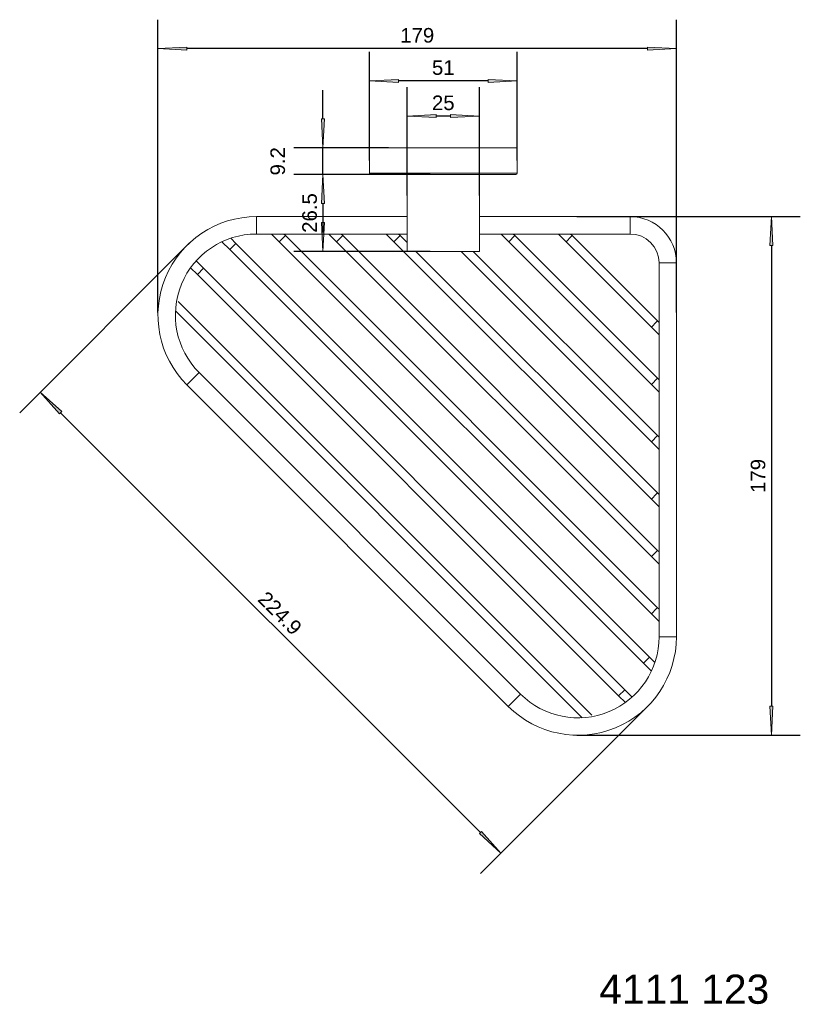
# Model space of a CAD drawing. Header units: millimetres. Extents: x -41 to 229, y -185 to 155.
import ezdxf

# ---------------------------------------------------------------- set-up
doc = ezdxf.new("R2010")
doc.units = ezdxf.units.MM
doc.header["$LTSCALE"] = 254
doc.header["$PDMODE"] = 1
doc.header["$PDSIZE"] = -2
for name, color, linetype, lineweight in [('1', 7, 'Continuous', 5), ('Bemaßung', 7, 'Continuous', 5), ('Keine', 7, 'Continuous', 5)]:
    doc.layers.add(name, color=color, linetype=linetype, lineweight=lineweight)
doc.styles.add('Arial', font='Arial')
doc.dimstyles.new('ST', dxfattribs={"dimtxt": 5.034433, "dimasz": 9.99939, "dimexe": 10, "dimexo": 0, "dimgap": 5, "dimtad": 1, "dimdec": 0, "dimdsep": 46, "dimtxsty": 'Arial', "dimblk": 'VW_FILLEDARROW', "dimblk1": 'VW_FILLEDARROW', "dimblk2": 'VW_FILLEDARROW', "dimcen": 0, "dimadec": 3, "dimazin": 0, "dimtfac": 1, "dimtdec": 0, "dimtix": 1, "dimtmove": 0, "dimatfit": 0, "dimldrblk": 'VW_FILLEDARROW-1', "dimfxl": 1, "dimfrac": 2, "dimtolj": 1, "dimarcsym": 0})

# ---------------------------------------------------------------- blocks, each defined once
blk = doc.blocks.new('VW_FILLEDARROW')
at = {"linetype": 'Continuous', "lineweight": 0}
blk.add_hatch(color=0, dxfattribs=at).paths.add_polyline_path([(-1, 0.052), (0, 0), (-1, -0.052)])
at = {"color": 0, "lineweight": 5, "flags": 128}
blk.add_lwpolyline([(-1, 0.052), (0, 0), (-1, -0.052)], close=True, dxfattribs=at)
blk = doc.blocks.new('*D1')
at = {"layer": 'Bemaßung', "color": 0, "lineweight": -2}
for p, q in [((151.48, 86.91), (228.63, 86.91)), ((218.63, 76.91), (218.63, -82.09)), ((151.48, -92.09), (228.63, -92.09))]:
    blk.add_line(p, q, dxfattribs=at)
at = {"layer": 'Defpoints', "color": 0}
for p in [(151.48, 86.91), (151.48, -92.09), (218.63, -92.09)]:
    blk.add_point(p, dxfattribs=at)
at = {"layer": 'Bemaßung', "color": 0, "lineweight": -2, "xscale": 9.999389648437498, "yscale": 9.999389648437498, "zscale": 9.999389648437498}
for p, rotation in [((218.63, 86.91), 90), ((218.63, -92.09), 270)]:
    blk.add_blockref('VW_FILLEDARROW', p, dxfattribs=dict(at, rotation=rotation))
at = {"layer": 'Bemaßung', "color": 0, "insert": (214.06, -2.59), "char_height": 5.034, "attachment_point": 5, "rotation": 90, "style": 'Arial'}
blk.add_mtext('\\A1;179', dxfattribs=at)
blk = doc.blocks.new('VW_FILLEDARROW-1')
at = {"linetype": 'Continuous', "lineweight": 0}
blk.add_hatch(color=0, dxfattribs=at).paths.add_polyline_path([(-1, 0.052), (0, 0), (-1, -0.052)])
at = {"color": 0, "lineweight": 5, "flags": 128}
blk.add_lwpolyline([(-1, 0.052), (0, 0), (-1, -0.052)], close=True, dxfattribs=at)
blk = doc.blocks.new('*D2')
at = {"layer": 'Bemaßung', "color": 0, "lineweight": -2}
for p, q in [((6.88, 53.86), (6.88, 154.89)), ((185.87, 53.86), (185.87, 154.89)), ((175.87, 144.89), (16.88, 144.89))]:
    blk.add_line(p, q, dxfattribs=at)
at = {"layer": 'Defpoints', "color": 0}
for p in [(6.88, 144.89), (6.88, 53.86), (185.87, 53.86)]:
    blk.add_point(p, dxfattribs=at)
at = {"layer": 'Bemaßung', "color": 0, "lineweight": -2, "xscale": 9.999389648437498, "yscale": 9.999389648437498, "zscale": 9.999389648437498, "rotation": 180}
blk.add_blockref('VW_FILLEDARROW', (6.88, 144.89), dxfattribs=at)
at = {"layer": 'Bemaßung', "color": 0, "lineweight": -2, "xscale": 9.999389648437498, "yscale": 9.999389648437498, "zscale": 9.999389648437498}
blk.add_blockref('VW_FILLEDARROW', (185.87, 144.89), dxfattribs=at)
at = {"layer": 'Bemaßung', "color": 0, "insert": (96.38, 149.46), "char_height": 5.034, "attachment_point": 5, "style": 'Arial'}
blk.add_mtext('\\A1;179', dxfattribs=at)
blk = doc.blocks.new('*D3')
at = {"layer": 'Bemaßung', "color": 0, "lineweight": -2}
for p, q in [((79.87, 106.26), (79.87, 143.76)), ((130.87, 106.26), (130.87, 143.76)), ((120.87, 133.76), (89.87, 133.76))]:
    blk.add_line(p, q, dxfattribs=at)
at = {"layer": 'Defpoints', "color": 0}
for p in [(79.87, 133.76), (79.87, 106.26), (130.87, 106.26)]:
    blk.add_point(p, dxfattribs=at)
at = {"layer": 'Bemaßung', "color": 0, "lineweight": -2, "xscale": 9.999389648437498, "yscale": 9.999389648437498, "zscale": 9.999389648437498, "rotation": 180}
blk.add_blockref('VW_FILLEDARROW', (79.87, 133.76), dxfattribs=at)
at = {"layer": 'Bemaßung', "color": 0, "lineweight": -2, "xscale": 9.999389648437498, "yscale": 9.999389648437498, "zscale": 9.999389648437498}
blk.add_blockref('VW_FILLEDARROW', (130.87, 133.76), dxfattribs=at)
at = {"layer": 'Bemaßung', "color": 0, "insert": (105.37, 138.33), "char_height": 5.034, "attachment_point": 5, "style": 'Arial'}
blk.add_mtext('\\A1;51', dxfattribs=at)
blk = doc.blocks.new('*D4')
at = {"layer": 'Bemaßung', "color": 0, "lineweight": -2}
for p, q in [((92.87, 94.16), (92.87, 131.59)), ((117.87, 94.16), (117.87, 131.59)), ((107.87, 121.59), (102.87, 121.59))]:
    blk.add_line(p, q, dxfattribs=at)
at = {"layer": 'Defpoints', "color": 0}
for p in [(92.87, 121.59), (92.87, 94.16), (117.87, 94.16)]:
    blk.add_point(p, dxfattribs=at)
at = {"layer": 'Bemaßung', "color": 0, "lineweight": -2, "xscale": 9.999389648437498, "yscale": 9.999389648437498, "zscale": 9.999389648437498, "rotation": 180}
blk.add_blockref('VW_FILLEDARROW', (92.87, 121.59), dxfattribs=at)
at = {"layer": 'Bemaßung', "color": 0, "lineweight": -2, "xscale": 9.999389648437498, "yscale": 9.999389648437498, "zscale": 9.999389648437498}
blk.add_blockref('VW_FILLEDARROW', (117.87, 121.59), dxfattribs=at)
at = {"layer": 'Bemaßung', "color": 0, "insert": (105.37, 126.16), "char_height": 5.034, "attachment_point": 5, "style": 'Arial'}
blk.add_mtext('\\A1;25', dxfattribs=at)
blk = doc.blocks.new('*D5')
at = {"layer": 'Bemaßung', "color": 0, "lineweight": -2}
for p, q in [((17.73, 77.82), (-40.86, 19.23)), ((-26.72, 19.23), (118.19, -125.68)), ((176.78, -81.23), (118.19, -139.82))]:
    blk.add_line(p, q, dxfattribs=at)
at = {"layer": 'Defpoints', "color": 0}
for p in [(17.73, 77.82), (176.78, -81.23), (125.26, -132.75)]:
    blk.add_point(p, dxfattribs=at)
at = {"layer": 'Bemaßung', "color": 0, "lineweight": -2, "xscale": 9.999389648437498, "yscale": 9.999389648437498, "zscale": 9.999389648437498}
for p, rotation in [((-33.79, 26.3), 135), ((125.26, -132.75), 315)]:
    blk.add_blockref('VW_FILLEDARROW', p, dxfattribs=dict(at, rotation=rotation))
at = {"layer": 'Bemaßung', "color": 0, "insert": (48.97, -49.99), "char_height": 5.034, "attachment_point": 5, "rotation": 315, "style": 'Arial'}
blk.add_mtext('\\A1;224.9', dxfattribs=at)
blk = doc.blocks.new('*D6')
at = {"layer": 'Bemaßung', "color": 0, "lineweight": -2}
for p, q in [((63.82, 120.61), (63.82, 130.6)), ((86.45, 110.61), (53.82, 110.61)), ((63.82, 101.41), (63.82, 110.61)), ((86.45, 101.41), (53.82, 101.41)), ((63.82, 91.41), (63.82, 81.41))]:
    blk.add_line(p, q, dxfattribs=at)
at = {"layer": 'Defpoints', "color": 0}
for p in [(63.82, 110.61), (86.45, 110.61), (86.45, 101.41)]:
    blk.add_point(p, dxfattribs=at)
at = {"layer": 'Bemaßung', "color": 0, "lineweight": -2, "xscale": 9.999389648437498, "yscale": 9.999389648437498, "zscale": 9.999389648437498}
for p, rotation in [((63.82, 110.61), 270), ((63.82, 101.41), 90)]:
    blk.add_blockref('VW_FILLEDARROW', p, dxfattribs=dict(at, rotation=rotation))
at = {"layer": 'Bemaßung', "color": 0, "insert": (48.25, 106.01), "char_height": 5.034, "attachment_point": 5, "rotation": 90, "style": 'Arial'}
blk.add_mtext('\\A1;9.2', dxfattribs=at)
blk = doc.blocks.new('*D7')
at = {"layer": 'Bemaßung', "color": 0, "lineweight": -2}
for p, q in [((100.86, 101.41), (53.82, 101.41)), ((63.82, 91.41), (63.82, 84.91)), ((100.86, 74.91), (53.82, 74.91))]:
    blk.add_line(p, q, dxfattribs=at)
at = {"layer": 'Defpoints', "color": 0}
for p in [(100.86, 101.41), (63.82, 74.91), (100.86, 74.91)]:
    blk.add_point(p, dxfattribs=at)
at = {"layer": 'Bemaßung', "color": 0, "lineweight": -2, "xscale": 9.999389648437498, "yscale": 9.999389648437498, "zscale": 9.999389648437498}
for p, rotation in [((63.82, 101.41), 90), ((63.82, 74.91), 270)]:
    blk.add_blockref('VW_FILLEDARROW', p, dxfattribs=dict(at, rotation=rotation))
at = {"layer": 'Bemaßung', "color": 0, "insert": (59.25, 88.16), "char_height": 5.034, "attachment_point": 5, "rotation": 90, "style": 'Arial'}
blk.add_mtext('\\A1;26.5', dxfattribs=at)

msp = doc.modelspace()

# ---------------------------------------------------------------- linework, layer by layer
at = {"layer": '1', "color": 7}
for p, q in [((130.87, 110.61), (79.87, 110.61)), ((79.87, 110.61), (79.87, 101.91)), ((130.87, 101.91), (130.87, 110.61)), ((79.87, 101.91), (130.87, 101.91)), ((130.37, 101.41), (80.37, 101.41)), ((92.87, 101.41), (92.87, 86.91)), ((117.87, 86.91), (117.87, 101.41)), ((40.87, 86.91), (40.87, 80.91)), ((40.87, 86.91), (92.87, 86.91)), ((92.87, 86.91), (92.87, 80.91)), ((117.87, 80.91), (117.87, 86.91)), ((117.87, 86.91), (169.87, 86.91)), ((169.87, 86.91), (169.87, 80.91)), ((28.96, 78.25), (31.69, 75.52)), ((33.81, 77.64), (31.99, 79.46)), ((40.87, 80.91), (92.87, 80.91)), ((46.1, 80.91), (48.76, 78.25)), ((50.57, 80.06), (48.76, 78.25)), ((48.76, 78.25), (177.21, -50.2)), ((50.88, 80.37), (50.35, 80.91)), ((50.88, 80.37), (50.57, 80.06)), ((179.33, -48.08), (50.88, 80.37)), ((65.9, 80.91), (68.56, 78.25)), ((70.68, 80.37), (68.56, 78.25)), ((68.56, 78.25), (177.21, -30.4)), ((70.68, 80.37), (70.15, 80.91)), ((179.33, -28.28), (70.68, 80.37)), ((85.7, 80.91), (88.36, 78.25)), ((88.36, 78.25), (90.17, 80.06)), ((88.36, 78.25), (177.21, -10.61)), ((90.48, 80.37), (89.94, 80.91)), ((90.17, 80.06), (90.48, 80.37)), ((92.87, 77.98), (90.48, 80.37)), ((92.87, 80.91), (92.87, 74.91)), ((117.87, 74.91), (117.87, 80.91)), ((117.87, 80.91), (169.87, 80.91)), ((125.3, 80.91), (127.96, 78.25)), ((127.96, 78.25), (130.08, 80.37)), ((127.96, 78.25), (177.21, 28.99)), ((130.08, 80.37), (129.54, 80.91)), ((179.33, 31.11), (130.08, 80.37)), ((145.1, 80.91), (147.76, 78.25)), ((149.57, 80.06), (147.76, 78.25)), ((147.76, 78.25), (177.21, 48.79)), ((149.88, 80.37), (149.34, 80.91)), ((149.88, 80.37), (149.57, 80.06)), ((179.33, 50.91), (149.88, 80.37)), ((33.81, 77.64), (31.69, 75.52)), ((31.69, 75.52), (174.48, -67.27)), ((176.61, -65.15), (33.81, 77.64)), ((117.87, 74.91), (92.87, 74.91)), ((179.33, -8.48), (95.94, 74.91)), ((111.5, 74.9), (177.21, 9.19)), ((179.33, 11.31), (115.74, 74.9)), ((22.59, 69.07), (20.04, 71.62)), ((18.15, 69.27), (20.47, 66.94)), ((22.59, 69.07), (20.47, 66.94)), ((168.03, -76.38), (22.59, 69.07)), ((179.87, 70.91), (179.87, -58.09)), ((185.87, 70.91), (179.87, 70.91)), ((185.87, 70.91), (185.87, -58.09)), ((20.47, 66.94), (165.91, -78.5)), ((156.64, -85.12), (13.84, 57.67)), ((12.91, 54.36), (153.33, -86.06)), ((179.02, 50.6), (177.21, 48.79)), ((177.21, 48.79), (179.87, 46.13)), ((179.33, 50.91), (179.02, 50.6)), ((179.87, 50.38), (179.33, 50.91)), ((16.83, 28.86), (21.07, 33.11)), ((132.07, -77.89), (21.07, 33.11)), ((177.21, 28.99), (179.33, 31.11)), ((179.87, 30.58), (179.33, 31.11)), ((127.83, -82.14), (16.83, 28.86)), ((177.21, 28.99), (179.87, 26.34)), ((179.33, 11.31), (177.21, 9.19)), ((179.87, 10.78), (179.33, 11.31)), ((177.21, 9.19), (179.87, 6.54)), ((177.21, -10.61), (179.02, -8.79)), ((179.02, -8.79), (179.33, -8.48)), ((179.87, -9.02), (179.33, -8.48)), ((177.21, -10.61), (179.87, -13.26)), ((179.33, -28.28), (177.21, -30.4)), ((177.21, -30.4), (179.87, -33.06)), ((179.87, -28.82), (179.33, -28.28)), ((179.02, -48.39), (177.21, -50.2)), ((177.21, -50.2), (179.87, -52.86)), ((179.33, -48.08), (179.02, -48.39)), ((179.87, -48.62), (179.33, -48.08)), ((185.87, -58.09), (179.87, -58.09)), ((176.61, -65.15), (174.48, -67.27)), ((174.48, -67.27), (177.21, -70)), ((178.43, -66.97), (176.61, -65.15)), ((127.83, -82.14), (132.07, -77.89)), ((168.03, -76.38), (165.91, -78.5)), ((170.58, -78.93), (168.03, -76.38)), ((165.91, -78.5), (168.23, -80.82))]:
    msp.add_line(p, q, dxfattribs=at)
for centre, radius, start, end in [((80.37, 101.91), 0.5, 180, 270), ((130.37, 101.91), 0.5, 270, 0), ((40.87, 52.91), 34, 90, 225), ((169.87, 70.91), 16, 0, 90), ((40.87, 52.91), 28, 90, 225), ((169.87, 70.91), 10, 0, 90), ((151.87, -58.09), 34, 225, 0), ((151.87, -58.09), 28, 225, 0)]:
    msp.add_arc(centre, radius, start, end, dxfattribs=at)

# ---------------------------------------------------------------- texts
at = {"layer": 'Keine', "insert": (159.24, -174.72), "char_height": 10.069, "width": 59.3828, "attachment_point": 1, "line_spacing_factor": 0.970891, "style": 'Arial'}
msp.add_mtext('4111 123', dxfattribs=at)

# ---------------------------------------------------------------- dimensions: what is measured, and where the dimension line sits
at = {"layer": 'Bemaßung'}
for base, p1, p2, picture, middle in [((6.88, 144.89), (185.87, 53.86), (6.88, 53.86), '*D2', (96.38, 149.46)), ((79.87, 133.76), (130.87, 106.26), (79.87, 106.26), '*D3', (105.37, 138.33)), ((92.87, 121.59), (117.87, 94.16), (92.87, 94.16), '*D4', (105.37, 126.16))]:
    dim = msp.add_linear_dim(base=base, p1=p1, p2=p2, dimstyle='ST', override={"dimgap": 2, "dimdec": 1, "dimpost": '<>', "dimtxsty": 'Arial', "dimtmove": 2}, dxfattribs=at)
    dim.commit()
    dim.dimension.update_dxf_attribs({"geometry": picture, "text_midpoint": middle})
for base, p1, p2, override, picture, middle in [((63.82, 110.61), (86.45, 101.41), (86.45, 110.61), {"dimgap": 2, "dimdec": 1, "dimpost": '<>', "dimtxsty": 'Arial', "dimtix": 0, "dimtmove": 2}, '*D6', (48.25, 106.01)), ((63.82, 74.91), (100.86, 101.41), (100.86, 74.91), {"dimgap": 2, "dimdec": 1, "dimpost": '<>', "dimtxsty": 'Arial', "dimtmove": 2}, '*D7', (59.25, 88.16)), ((218.63, -92.09), (151.48, 86.91), (151.48, -92.09), {"dimgap": 2, "dimdec": 1, "dimpost": '<>', "dimtxsty": 'Arial', "dimtmove": 2}, '*D1', (214.06, -2.59))]:
    dim = msp.add_linear_dim(base=base, p1=p1, p2=p2, angle=270, dimstyle='ST', override=override, dxfattribs=at)
    dim.commit()
    dim.dimension.update_dxf_attribs({"geometry": picture, "text_midpoint": middle})
dim = msp.add_aligned_dim(p1=(17.73, 77.82), p2=(176.78, -81.23), distance=-72.86, dimstyle='ST', override={"dimgap": 2, "dimdec": 1, "dimpost": '<>', "dimtxsty": 'Arial', "dimtmove": 2}, dxfattribs=at)
dim.commit()
dim.dimension.update_dxf_attribs({"geometry": '*D5', "text_midpoint": (48.97, -49.99)})

doc.saveas('drawing.dxf')
